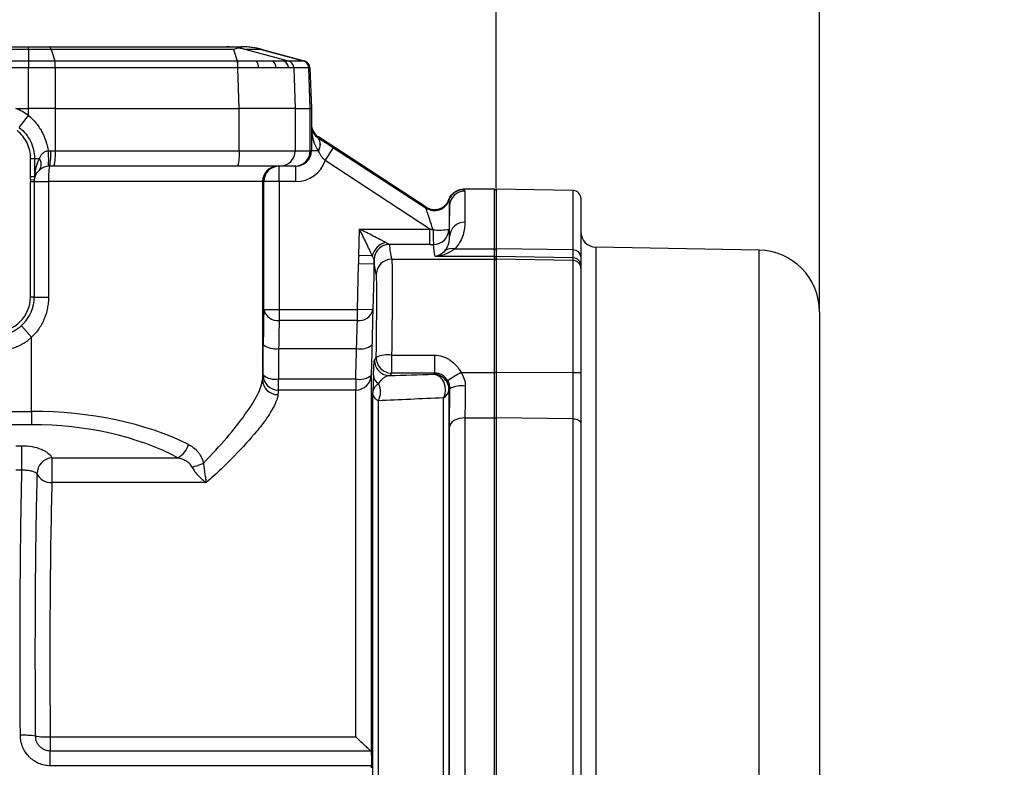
# Model space of a CAD drawing. Header units: millimetres. Extents: x 5 to 589, y 5 to 415.
# Tile 16 of 18: x 422 to 486, y 302 to 350. Entities that reach past the tile are written whole.
import ezdxf

# ---------------------------------------------------------------- set-up
doc = ezdxf.new("R2010")
doc.units = ezdxf.units.MM
doc.header["$PDSIZE"] = -1
doc.layers.add('QUOTE', color=1, linetype='Continuous')
doc.styles.add('SLDTEXTSTYLE0', font='TXT', dxfattribs={"width": 0.75})
doc.dimstyles.new('SLDDIMSTYLE0', dxfattribs={"dimtxt": 3.5, "dimasz": 6, "dimexe": 0, "dimexo": 0.0625, "dimgap": 0.875, "dimtad": 1, "dimdec": 1, "dimlfac": 2, "dimrnd": 1e-09, "dimzin": 12, "dimdsep": 46, "dimtxsty": 'SLDTEXTSTYLE0', "dimsah": 1, "dimcen": 0.09, "dimadec": 0, "dimazin": 3, "dimtfac": 1, "dimtdec": 3, "dimtofl": 0, "dimtmove": 0, "dimatfit": 3, "dimfxl": 1, "dimfrac": 2, "dimtolj": 1, "dimtzin": 12, "dimarcsym": 0})
doc.dimstyles.new('SLDDIMSTYLE3', dxfattribs={"dimtxt": 3.5, "dimasz": 6, "dimexe": 0, "dimexo": 0.0625, "dimgap": 0.875, "dimtad": 1, "dimdec": 1, "dimlfac": 2, "dimrnd": 1e-09, "dimzin": 12, "dimdsep": 46, "dimtxsty": 'SLDTEXTSTYLE0', "dimsah": 1, "dimcen": 0.09, "dimadec": 0, "dimazin": 3, "dimtfac": 1, "dimtdec": 3, "dimtmove": 0, "dimatfit": 0, "dimfxl": 1, "dimfrac": 2, "dimtolj": 1, "dimtzin": 12, "dimarcsym": 0})

# ---------------------------------------------------------------- blocks, each defined once
blk = doc.blocks.new('_D_13')
at = {"layer": 'Defpoints', "color": 0}
for p in [(474.168, 362.954), (453.168, 339.078), (474.168, 331.126)]:
    blk.add_point(p, dxfattribs=at)
at = {"layer": 'QUOTE', "color": 0, "lineweight": -2}
for p, q in [((447.168, 362.954), (426.489, 362.954)), ((453.168, 339.14), (453.168, 362.954)), ((474.168, 362.954), (453.168, 362.954)), ((474.168, 331.189), (474.168, 362.954)), ((480.168, 362.954), (486.168, 362.954))]:
    blk.add_line(p, q, dxfattribs=at)
at = {"layer": 'QUOTE', "color": 0}
for points in [[(447.168, 363.954), (447.168, 361.954), (453.168, 362.954)], [(480.168, 363.954), (480.168, 361.954), (474.168, 362.954)]]:
    blk.add_solid(points, dxfattribs=at)
at = {"layer": 'QUOTE', "color": 0, "insert": (429.552, 367.329), "char_height": 3.5, "attachment_point": 2, "style": 'SLDTEXTSTYLE0'}
blk.add_mtext('\\A1;42', dxfattribs=at)
blk = doc.blocks.new('_D_14')
at = {"layer": 'Defpoints', "color": 0}
for p in [(474.168, 376.336), (347.168, 331.126), (474.168, 331.126)]:
    blk.add_point(p, dxfattribs=at)
at = {"layer": 'QUOTE', "color": 0, "lineweight": -2}
for p, q in [((347.168, 331.189), (347.168, 376.336)), ((353.168, 376.336), (468.168, 376.336)), ((474.168, 331.189), (474.168, 376.336))]:
    blk.add_line(p, q, dxfattribs=at)
at = {"layer": 'QUOTE', "color": 0}
for points in [[(353.168, 377.336), (353.168, 375.336), (347.168, 376.336)], [(468.168, 377.336), (468.168, 375.336), (474.168, 376.336)]]:
    blk.add_solid(points, dxfattribs=at)
at = {"layer": 'QUOTE', "color": 0, "insert": (410.91, 380.711), "char_height": 3.5, "attachment_point": 2, "style": 'SLDTEXTSTYLE0'}
blk.add_mtext('\\A1;254', dxfattribs=at)

msp = doc.modelspace()

# ---------------------------------------------------------------- linework, layer by layer
at = {"color": 7}
for p, q in [((398.545, 348.328), (422.791, 348.328)), ((422.791, 348.157), (398.545, 348.157)), ((422.791, 348.157), (422.791, 348.328)), ((422.791, 348.157), (422.791, 347.424)), ((424.15, 348.328), (435.677, 348.328)), ((424.263, 348.157), (424.502, 347.424)), ((436.118, 348.157), (424.263, 348.157)), ((435.677, 348.328), (436.614, 348.328)), ((436.118, 348.157), (436.357, 347.424)), ((436.937, 348.157), (439.666, 347.424)), ((437.903, 348.157), (436.937, 348.157)), ((437.903, 348.157), (440.631, 347.424)), ((437.967, 348.157), (440.706, 347.424)), ((398.545, 347.424), (422.791, 347.424)), ((422.791, 347.424), (422.791, 347.424)), ((422.791, 347.424), (422.791, 346.958)), ((424.501, 347.424), (424.502, 347.424)), ((424.502, 347.424), (436.357, 347.424)), ((439.666, 347.424), (440.631, 347.424)), ((440.631, 347.424), (440.631, 347.424)), ((422.791, 346.958), (398.545, 346.958)), ((422.791, 346.958), (422.791, 346.958)), ((422.795, 344.328), (422.791, 346.958)), ((424.533, 346.958), (424.537, 344.328)), ((424.534, 346.958), (424.533, 346.958)), ((436.389, 346.958), (424.534, 346.958)), ((436.485, 344.328), (436.4, 346.958)), ((440.034, 346.958), (440.119, 344.328)), ((441, 346.958), (440.035, 346.958)), ((441, 346.958), (441, 346.958)), ((441.092, 344.328), (441, 346.958)), ((441.076, 346.958), (441.168, 344.328)), ((421.967, 344.328), (422.795, 344.328)), ((422.795, 344.328), (422.795, 344.328)), ((422.795, 343.857), (422.795, 344.328)), ((424.537, 344.328), (424.538, 344.328)), ((424.538, 344.328), (424.538, 341.578)), ((424.538, 344.328), (436.483, 344.328)), ((436.483, 344.328), (436.485, 344.328)), ((436.483, 341.578), (436.483, 344.328)), ((440.119, 344.328), (436.485, 344.328)), ((440.119, 344.328), (440.119, 344.328)), ((440.119, 344.328), (440.119, 341.578)), ((440.119, 344.328), (441.092, 344.328)), ((441.092, 344.328), (441.092, 344.328)), ((441.092, 341.578), (441.092, 344.328)), ((441.168, 344.328), (441.168, 341.578)), ((422.199, 343.079), (422.795, 343.857)), ((441.622, 342.482), (441.622, 342.404)), ((448.613, 337.919), (441.622, 342.482)), ((424.24, 341.578), (424.538, 341.578)), ((424.538, 341.578), (436.483, 341.578)), ((436.483, 341.578), (440.119, 341.578)), ((440.119, 341.578), (441.092, 341.578)), ((441.092, 341.578), (441.168, 341.578)), ((441.614, 341.578), (441.168, 341.578)), ((442.062, 340.937), (442.609, 341.774)), ((442.609, 341.774), (448.612, 337.856)), ((422.935, 341.078), (423.181, 341.078)), ((422.935, 339.906), (422.935, 341.078)), ((423.181, 341.078), (423.181, 339.906)), ((423.181, 341.078), (423.507, 341.078)), ((448.865, 336.497), (442.062, 340.937)), ((424.451, 340.578), (424.168, 340.578)), ((436.395, 340.578), (424.451, 340.578)), ((439.123, 340.578), (436.395, 340.578)), ((439.077, 339.578), (439.077, 340.578)), ((440.096, 340.578), (439.123, 340.578)), ((440.168, 340.578), (440.096, 340.578)), ((440.168, 339.578), (440.168, 340.578)), ((422.918, 339.578), (423.168, 339.578)), ((422.918, 332.078), (422.918, 339.578)), ((422.925, 339.706), (423.173, 339.68)), ((422.935, 339.906), (423.181, 339.906)), ((423.168, 339.578), (423.168, 332.078)), ((423.168, 339.578), (424.095, 339.578)), ((424.095, 339.578), (424.095, 332.078)), ((437.994, 339.578), (424.095, 339.578)), ((437.994, 339.578), (437.994, 326.708)), ((438.077, 339.578), (437.994, 339.578)), ((438.077, 331.274), (438.077, 339.578)), ((439.077, 339.578), (438.077, 339.578)), ((440.168, 339.578), (439.077, 339.578)), ((439.077, 339.578), (439.077, 331.274)), ((453.068, 339.078), (451.04, 339.078)), ((451.142, 338.959), (451.142, 336.936)), ((453.068, 335.216), (453.068, 339.078)), ((458.177, 338.99), (453.168, 339.078)), ((453.168, 339.078), (453.168, 335.216)), ((458.177, 335.138), (458.177, 338.99)), ((458.668, 338.49), (458.668, 334.69)), ((450.142, 336.018), (450.142, 337.988)), ((444.247, 334.787), (444.291, 336.497)), ((444.291, 336.497), (448.865, 336.497)), ((448.865, 335.498), (448.865, 336.497)), ((450.104, 336.471), (450.121, 336.267)), ((450.121, 336.267), (450.142, 336.018)), ((448.865, 335.498), (446.237, 335.498)), ((450.485, 335.216), (453.068, 335.216)), ((453.068, 334.708), (453.068, 335.216)), ((458.177, 335.138), (453.168, 335.216)), ((453.168, 335.216), (453.168, 334.708)), ((458.177, 334.621), (458.177, 335.138)), ((470.238, 335.126), (459.65, 335.311)), ((459.65, 335.311), (459.65, 267.845)), ((470.238, 301.578), (470.238, 335.126)), ((445.124, 334.764), (444.247, 334.787)), ((446.385, 334.538), (453.068, 334.538)), ((453.068, 334.708), (449.203, 334.708)), ((453.068, 334.538), (453.068, 334.708)), ((453.068, 327.169), (453.068, 334.538)), ((458.177, 334.621), (453.168, 334.708)), ((453.168, 334.708), (453.168, 334.538)), ((458.177, 334.451), (453.168, 334.538)), ((453.168, 334.538), (453.168, 327.169)), ((458.177, 334.451), (458.177, 334.621)), ((458.177, 327.167), (458.177, 334.451)), ((458.668, 334.69), (458.668, 334.122)), ((445.232, 334.208), (444.232, 334.234)), ((458.668, 334.122), (458.668, 333.952)), ((458.668, 333.952), (458.668, 327.159)), ((423.168, 332.078), (422.918, 332.078)), ((423.168, 332.078), (424.095, 332.078)), ((438.077, 331.274), (439.077, 331.274)), ((439.077, 331.274), (439.077, 330.559)), ((439.077, 331.274), (444.155, 331.274)), ((445.155, 331.248), (444.155, 331.274)), ((444.155, 330.559), (444.155, 331.274)), ((474.168, 331.126), (474.168, 272.029)), ((422.333, 330.213), (422.999, 329.467)), ((444.155, 330.559), (439.077, 330.559)), ((422.999, 324.655), (422.999, 329.467)), ((438.028, 327.019), (438.042, 328.997)), ((439.042, 328.738), (439.028, 326.761)), ((439.042, 328.738), (444.101, 328.738)), ((446.379, 328.308), (449.158, 328.308)), ((446.379, 328.308), (446.379, 327.141)), ((449.158, 328.308), (449.158, 327.141)), ((439.028, 326.041), (439.028, 326.761)), ((439.028, 326.761), (444.053, 326.761)), ((444.053, 326.761), (444.053, 326.041)), ((445.053, 326.994), (445.053, 302.533)), ((449.158, 327.141), (446.379, 327.141)), ((450.886, 327.169), (453.068, 327.169)), ((453.068, 324.229), (453.068, 327.169)), ((458.177, 327.167), (453.168, 327.169)), ((453.168, 327.169), (453.168, 324.229)), ((458.177, 324.176), (458.177, 327.167)), ((458.668, 327.159), (458.668, 323.874)), ((444.053, 326.041), (439.028, 326.041)), ((444.053, 303.52), (444.053, 326.041)), ((445.156, 289.699), (445.156, 325.85)), ((449.744, 273.951), (449.744, 325.53)), ((450.101, 326.048), (450.101, 273.354)), ((445.513, 325.339), (445.513, 289.406)), ((398.337, 324.655), (422.999, 324.655)), ((422.999, 324.655), (422.999, 323.789)), ((451.142, 324.229), (451.142, 277.598)), ((451.142, 324.229), (453.068, 324.229)), ((453.068, 277.598), (453.068, 324.229)), ((458.177, 324.176), (453.168, 324.229)), ((453.168, 324.229), (453.168, 274.081)), ((422.999, 323.789), (398.337, 323.789)), ((450.142, 278.22), (450.142, 323.64)), ((458.177, 274.145), (458.177, 324.176)), ((458.668, 323.874), (458.668, 274.512)), ((421.964, 322.428), (422.371, 322.428)), ((422.371, 320.835), (422.371, 322.428)), ((424.316, 321.643), (432.5, 321.643)), ((424.316, 321.643), (424.316, 320.038)), ((422.371, 320.835), (421.964, 320.835)), ((434.344, 320.038), (424.316, 320.038)), ((424.206, 303.52), (444.053, 303.52)), ((424.206, 303.52), (424.206, 302.62)), ((424.206, 301.645), (424.206, 302.62)), ((424.206, 302.62), (445.017, 302.62)), ((445.067, 301.645), (424.206, 301.645)), ((445.067, 301.51), (445.067, 301.645)), ((470.238, 268.03), (470.238, 301.578))]:
    msp.add_line(p, q, dxfattribs=at)
at = {"color": 7, "flags": 128}
for points in [[(424.263, 348.157), (424.249, 348.197), (424.235, 348.232), (424.221, 348.261), (424.207, 348.285), (424.193, 348.304), (424.179, 348.317), (424.164, 348.325), (424.15, 348.328)], [(422.791, 347.424), (422.791, 347.397), (422.791, 347.359), (422.791, 347.31), (422.791, 347.252), (422.791, 347.186), (422.791, 347.114), (422.791, 347.037), (422.791, 346.958)], [(445.311, 334.864), (445.264, 334.712), (445.24, 334.521)], [(444.155, 331.274), (444.206, 333.213), (444.232, 334.234)], [(445.232, 334.208), (445.213, 333.497), (445.155, 331.248)], [(449.102, 327.066), (449.299, 327.027), (449.482, 326.92), (449.639, 326.754), (449.759, 326.54), (449.832, 326.293), (449.855, 326.03), (449.825, 325.77), (449.744, 325.53)], [(451.142, 324.229), (450.95, 324.217), (450.765, 324.184), (450.595, 324.13), (450.444, 324.057), (450.32, 323.968), (450.226, 323.867), (450.166, 323.756), (450.142, 323.64)], [(453.168, 324.168), (453.166, 324.18), (453.16, 324.191), (453.151, 324.202), (453.139, 324.211), (453.124, 324.218), (453.106, 324.224), (453.087, 324.227), (453.068, 324.229)], [(458.177, 324.176), (458.273, 324.169), (458.365, 324.151), (458.45, 324.123), (458.525, 324.086), (458.585, 324.04), (458.631, 323.988), (458.659, 323.932), (458.668, 323.874)]]:
    msp.add_lwpolyline(points, dxfattribs=at)
at = {"color": 7}
for centre, radius, start, end in [((436.613, 343.365), 4.963, 74.94413, 89.99923), ((436.673, 343.328), 5, 75, 90), ((422.215, 347.031), 2.32, 358.19412, 9.73837), ((422.215, 347.031), 2.32, 358.19367, 9.7379), ((434.07, 347.031), 2.32, 358.19367, 9.7379), ((434.081, 347.033), 2.32, 358.14564, 9.68761), ((437.138, 347.017), 0.6, 354.68486, 42.58659), ((438.385, 346.986), 0.494, 357.19014, 62.05764), ((439.185, 346.956), 0.492, 0.57851, 71.49543), ((439.534, 346.941), 0.5, 1.92705, 74.8656), ((439.535, 346.941), 0.5, 1.92205, 74.86519), ((440.501, 346.941), 0.5, 1.92205, 74.86519), ((440.501, 346.941), 0.5, 1.92201, 74.86519), ((440.576, 346.941), 0.5, 2, 75), ((420.668, 341.078), 3.5, 52.5801, 68.21321), ((441.008, 341.994), 0.735, 325.52744, 34.47256), ((441.008, 341.983), 0.744, 325.49383, 34.49743), ((420.146, 341.004), 3.964, 353.78119, 8.22781), ((420.727, 341.329), 3.522, 347.68322, 4.04909), ((421.604, 341.33), 2.944, 345.20406, 4.83381), ((433.549, 341.33), 2.944, 345.20406, 4.83381), ((439.121, 341.576), 0.998, 270.10943, 0.10901), ((440.094, 341.576), 0.998, 270.10943, 0.10901), ((440.168, 341.578), 1, 270, 0), ((422.988, 340.703), 0.64, 324.13358, 35.86642), ((440.168, 341.578), 2, 270, 341.30933), ((424.168, 339.578), 1, 131.40962, 174.11531), ((427.572, 339.826), 3.486, 167.55333, 184.09057), ((438.994, 339.578), 1, 90.00982, 180.00982), ((439.077, 339.578), 1, 90.00982, 180.00982), ((424.168, 339.578), 1.25, 174.11531, 180), ((424.168, 339.578), 1, 174.11531, 180), ((451.05, 338.044), 1, 89.98458, 161.06642), ((451.141, 337.961), 0.999, 89.91252, 178.40592), ((453.068, 338.978), 0.1, 0, 90), ((458.168, 338.49), 0.5, 0, 89), ((449.158, 338.694), 1, 236.90525, 341.05588), ((456.37, 336.247), 7.304, 178.46834, 185.88159), ((449.455, 341.186), 4.759, 265.3488, 277.845), ((449.105, 336.498), 0.999, 269.96652, 358.46049), ((451.115, 335.962), 0.974, 88.42587, 176.71008), ((459.668, 336.31), 1, 180, 269), ((446.284, 334.451), 1.202, 103.60476, 164.9035), ((446.24, 334.497), 1.002, 90.1775, 178.33137), ((446.239, 334.493), 1, 89.97706, 158.21934), ((450.309, 334.451), 0.785, 77.02581, 127.42347), ((453.073, 335.121), 0.0953, 3.27571, 92.9381), ((458.193, 334.663), 0.475, 3.20597, 92.01279), ((470.168, 331.126), 4, 0, 89), ((446.385, 333.538), 1, 90.01229, 178.67288), ((453.068, 334.609), 0.0999, 0.03931, 90.03926), ((453.068, 334.439), 0.0999, 0.03931, 90.03926), ((458.168, 334.122), 0.5, 0.0384, 89.04017), ((458.168, 333.952), 0.5, 0.0384, 89.04017), ((420.668, 332.078), 2.5, 270, 0), ((420.668, 332.078), 2.25, 270, 0), ((438.971, 331.468), 0.915, 192.26519, 276.65172), ((444.286, 331.44), 0.89, 261.58114, 347.50449), ((420.668, 332.078), 3.5, 270, 311.76339), ((438.825, 329.96), 1.241, 230.89334, 280.0755), ((444.359, 329.895), 1.185, 257.45266, 308.79207), ((446.119, 326.637), 1.692, 81.14139, 115.91173), ((446.38, 328.141), 1, 179.00187, 269.97058), ((446.266, 327.978), 1, 178.8738, 269.97588), ((439.024, 327.036), 0.996, 180.97991, 270.24427), ((438.811, 327.982), 1.241, 230.89334, 280.0755), ((444.063, 327.031), 0.99, 269.40683, 357.85014), ((444.31, 327.919), 1.187, 257.50481, 308.7579), ((445.869, 327.037), 0.669, 182.88979, 240.07737), ((449.101, 326.066), 1, 358.98801, 89.9711), ((460.587, 310.109), 19.626, 119.62558, 122.56783), ((453.093, 325.605), 1.564, 87.25089, 90.91574), ((458.298, 319.532), 7.636, 87.22362, 90.91074), ((438.985, 326.733), 0.991, 181.43033, 270.49924), ((444.444, 325.92), 1.217, 331.47679, 26.23028), ((450.907, 324.787), 1.535, 80.48106, 119.07463), ((449.452, 326.114), 0.653, 296.6345, 354.23803), ((431.831, 322.866), 1.394, 298.68132, 345.15283), ((424.409, 320.586), 1.061, 95.02715, 179.01331), ((432.788, 324.004), 3.03, 281.97184, 296.93631), ((424.254, 321.043), 1.006, 205.84887, 273.56272), ((422.477, 298.3), 5.326, 81.78281, 92.22646), ((424, 308.806), 5.289, 261.71323, 272.23072)]:
    msp.add_arc(centre, radius, start, end, dxfattribs=at)
for centre, major_axis, ratio, start_param, end_param in [((435.677, 343.328), (0, 5), 0.923062, 6.12972, 6.283185), ((442.168, 343.32), (0, -1.001), 0.999132, 4.712389, 5.705336), ((442.168, 343.174), (0, 1.918), 0.521285, 1.570796, 2.553991), ((442.168, 343.174), (1, 0), 0.919206, 3.141593, 4.124787), ((424.168, 339.578), (0, 2), 0.5, 0.722734, 1.406009), ((448.704, 336.602), (3.117, -0.842), 0.018398, 4.768907, 4.83453), ((448.704, 335.603), (3.663, -0.005), 0.028589, 4.756284, 4.821907), ((438.169, 327.703), (0, 5), 0.026186, 0.775397, 1.308997), ((439.168, 327.703), (0, 4), 0.032732, 0.775397, 1.308997), ((438.169, 301.578), (0, 26), 0.026186, 0.207623, 0.259393), ((439.168, 301.578), (0, 25), 0.027233, 0.207623, 0.259393), ((422.999, 316.572), (15, 0), 0.53886, 0.824895, 1.570796), ((422.999, 315.706), (14, 0), 0.57735, 0.824895, 1.570796), ((425.094, 301.578), (-0.259, 25), 0.034811, 0.739701, 1.492659)]:
    msp.add_ellipse(centre, major_axis=major_axis, ratio=ratio, start_param=start_param, end_param=end_param, dxfattribs=at)
for points in [[(422.791, 348.328), (423.244, 348.328), (423.698, 348.328), (424.15, 348.328)], [(424.263, 348.157), (423.773, 348.157), (423.282, 348.157), (422.791, 348.157)], [(436.614, 348.328), (436.653, 348.328), (436.673, 348.328), (436.673, 348.328)], [(437.967, 348.157), (437.967, 348.157), (437.946, 348.157), (437.903, 348.157)], [(422.791, 347.424), (423.362, 347.424), (423.933, 347.424), (424.501, 347.424)], [(439.665, 347.424), (439.665, 347.424), (439.666, 347.424), (439.666, 347.424)], [(440.631, 347.424), (440.681, 347.424), (440.706, 347.424), (440.706, 347.424)], [(424.533, 346.958), (423.954, 346.958), (423.373, 346.958), (422.791, 346.958)], [(436.4, 346.958), (436.396, 346.958), (436.393, 346.958), (436.389, 346.958)], [(437.735, 346.961), (437.314, 346.96), (436.862, 346.959), (436.4, 346.958)], [(438.878, 346.962), (438.544, 346.962), (438.163, 346.962), (437.735, 346.961)], [(439.677, 346.961), (439.478, 346.962), (439.212, 346.962), (438.878, 346.962)], [(440.034, 346.958), (439.993, 346.959), (439.873, 346.96), (439.677, 346.961)], [(440.035, 346.958), (440.034, 346.958), (440.034, 346.958), (440.034, 346.958)], [(441.076, 346.958), (441.076, 346.958), (441.051, 346.958), (441, 346.958)], [(424.537, 344.328), (423.958, 344.328), (423.377, 344.328), (422.795, 344.328)], [(441.168, 344.328), (441.168, 344.328), (441.143, 344.328), (441.092, 344.328)], [(441.614, 342.409), (441.616, 342.408), (441.619, 342.406), (441.622, 342.404)], [(424.069, 341.571), (424.126, 341.576), (424.183, 341.578), (424.24, 341.578)], [(441.622, 341.561), (441.619, 341.567), (441.616, 341.572), (441.614, 341.578)], [(424.168, 340.578), (424.141, 340.578), (424.114, 340.577), (424.087, 340.574)], [(422.925, 339.706), (422.931, 339.772), (422.935, 339.839), (422.935, 339.906)], [(423.181, 339.906), (423.184, 339.83), (423.181, 339.755), (423.173, 339.68)], [(451.04, 339.078), (451.047, 339.078), (451.051, 339.067), (451.051, 339.044)], [(450.104, 338.369), (450.105, 338.391), (450.103, 338.407), (450.1, 338.417)], [(448.612, 337.856), (448.612, 337.877), (448.612, 337.898), (448.613, 337.919)], [(446.237, 335.498), (446.239, 335.497), (446.24, 335.495), (446.24, 335.493)], [(446.24, 335.493), (446.248, 335.175), (446.302, 334.857), (446.385, 334.538)], [(449.203, 334.708), (449.146, 334.972), (449.111, 335.235), (449.105, 335.499)], [(445.24, 334.521), (445.237, 334.417), (445.235, 334.313), (445.232, 334.208)], [(445.24, 334.521), (445.24, 334.522), (445.24, 334.524), (445.239, 334.526)], [(445.385, 333.562), (445.303, 333.882), (445.249, 334.202), (445.24, 334.521)], [(444.053, 326.761), (444.069, 327.42), (444.085, 328.079), (444.101, 328.738)], [(445.101, 328.971), (445.085, 328.312), (445.069, 327.653), (445.053, 326.994)], [(446.379, 327.141), (446.339, 327.087), (446.301, 327.032), (446.266, 326.978)], [(446.266, 326.978), (447.19, 327.008), (448.138, 327.037), (449.102, 327.066)], [(449.102, 327.066), (449.12, 327.091), (449.139, 327.116), (449.158, 327.141)], [(449.744, 325.53), (448.291, 325.469), (446.873, 325.405), (445.513, 325.339)], [(445.017, 302.62), (445.04, 302.602), (445.051, 302.573), (445.053, 302.533)]]:
    msp.add_open_spline(points, degree=3, dxfattribs=at)
for points, knots in [([(436.118, 348.157), (436.178, 348.178), (436.233, 348.198), (436.325, 348.236), (436.362, 348.254), (436.382, 348.269)], [0, 0, 0, 0, 0.5, 0.5, 1, 1, 1, 1]), ([(436.382, 348.269), (436.485, 348.254), (436.581, 348.236), (436.766, 348.199), (436.853, 348.179), (436.937, 348.157)], [0, 0, 0, 0, 0.5, 0.5, 1, 1, 1, 1]), ([(436.357, 347.424), (436.357, 347.424), (436.357, 347.424), (436.357, 347.424), (436.361, 347.424), (436.364, 347.424), (436.368, 347.424)], [-0.00000006, -0.00000006, -0.00000006, -0.00000006, 0, 0, 0, 0.00002241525, 0.00002241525, 0.00002241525, 0.00002241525]), ([(436.368, 347.424), (436.578, 347.423), (436.784, 347.423), (437.191, 347.423), (437.389, 347.423), (437.579, 347.423)], [0, 0, 0, 0, 0.5, 0.5, 1, 1, 1, 1]), ([(437.579, 347.423), (437.627, 347.423), (437.676, 347.423), (437.77, 347.423), (437.817, 347.423), (437.954, 347.423), (438.043, 347.423), (438.303, 347.422), (438.465, 347.422), (438.616, 347.422)], [0, 0, 0, 0, 0.125, 0.125, 0.25, 0.25, 0.5, 0.5, 1, 1, 1, 1]), ([(438.616, 347.422), (438.768, 347.422), (438.904, 347.422), (439.085, 347.423), (439.142, 347.423), (439.221, 347.423), (439.246, 347.423), (439.295, 347.423), (439.319, 347.423), (439.341, 347.423)], [0, 0, 0, 0, 0.5, 0.5, 0.75, 0.75, 0.875, 0.875, 1, 1, 1, 1]), ([(439.341, 347.423), (439.43, 347.423), (439.501, 347.423), (439.61, 347.423), (439.646, 347.423), (439.665, 347.424)], [0, 0, 0, 0, 0.5, 0.5, 1, 1, 1, 1]), ([(422.795, 343.857), (422.971, 343.716), (423.129, 343.56), (423.343, 343.304), (423.411, 343.216), (423.537, 343.031), (423.597, 342.935), (423.759, 342.641), (423.848, 342.437), (423.988, 342.014), (424.039, 341.793), (424.069, 341.571)], [0, 0, 0, 0, 0.25, 0.25, 0.375, 0.375, 0.5, 0.5, 0.75, 0.75, 1, 1, 1, 1]), ([(422.935, 341.078), (422.935, 341.253), (422.915, 341.427), (422.837, 341.763), (422.78, 341.926), (422.627, 342.24), (422.533, 342.388), (422.313, 342.658), (422.189, 342.779), (422.051, 342.885)], [0, 0, 0, 0, 0.25, 0.25, 0.5, 0.5, 0.75, 0.75, 1, 1, 1, 1]), ([(422.199, 343.079), (422.353, 342.962), (422.491, 342.828), (422.735, 342.53), (422.839, 342.366), (423.009, 342.018), (423.073, 341.838), (423.159, 341.465), (423.181, 341.271), (423.181, 341.078)], [0, 0, 0, 0, 0.25, 0.25, 0.5, 0.5, 0.75, 0.75, 1, 1, 1, 1]), ([(441.622, 342.404), (441.698, 342.357), (441.776, 342.308), (441.936, 342.207), (442.018, 342.155), (442.267, 341.996), (442.436, 341.887), (442.609, 341.774)], [0, 0, 0, 0, 0.25, 0.25, 0.5, 0.5, 1, 1, 1, 1]), ([(423.507, 341.078), (423.533, 341.137), (423.562, 341.195), (423.628, 341.306), (423.665, 341.358), (423.755, 341.453), (423.808, 341.495), (423.93, 341.554), (423.999, 341.57), (424.069, 341.571)], [0, 0, 0, 0, 0.25, 0.25, 0.5, 0.5, 0.75, 0.75, 1, 1, 1, 1]), ([(442.062, 340.937), (441.97, 341.032), (441.886, 341.13), (441.739, 341.339), (441.678, 341.448), (441.622, 341.561)], [0, 0, 0, 0, 0.5, 0.5, 1, 1, 1, 1]), ([(424.087, 340.574), (424.017, 340.569), (423.951, 340.556), (423.834, 340.522), (423.782, 340.502), (423.64, 340.434), (423.569, 340.383), (423.507, 340.328)], [0, 0, 0, 0, 0.25, 0.25, 0.5, 0.5, 1, 1, 1, 1]), ([(450.1, 338.417), (450.135, 338.514), (450.183, 338.603), (450.308, 338.766), (450.382, 338.837), (450.548, 338.954), (450.641, 339), (450.835, 339.062), (450.939, 339.078), (451.04, 339.078)], [0, 0, 0, 0, 0.25, 0.25, 0.5, 0.5, 0.75, 0.75, 1, 1, 1, 1]), ([(451.051, 339.044), (451.051, 339.034), (451.075, 339.022), (451.122, 338.994), (451.142, 338.978), (451.142, 338.959)], [0, 0, 0, 0, 0.5, 0.5, 1, 1, 1, 1]), ([(448.613, 337.919), (448.676, 337.878), (448.743, 337.844), (448.884, 337.792), (448.958, 337.774), (449.181, 337.746), (449.335, 337.761), (449.548, 337.832), (449.617, 337.864), (449.745, 337.942), (449.804, 337.988), (449.912, 338.094), (449.959, 338.152), (450.04, 338.278), (450.074, 338.347), (450.1, 338.417)], [0, 0, 0, 0, 0.125, 0.125, 0.25, 0.25, 0.5, 0.5, 0.625, 0.625, 0.75, 0.75, 0.875, 0.875, 1, 1, 1, 1]), ([(450.142, 337.988), (450.144, 338.08), (450.131, 338.17), (450.112, 338.31), (450.104, 338.359), (450.104, 338.369)], [0, 0, 0, 0, 0.5, 0.5, 1, 1, 1, 1]), ([(449.069, 336.442), (449.02, 336.595), (448.971, 336.746), (448.876, 337.042), (448.829, 337.186), (448.764, 337.388), (448.743, 337.452), (448.704, 337.573), (448.686, 337.63), (448.654, 337.727), (448.64, 337.77), (448.62, 337.832), (448.614, 337.851), (448.612, 337.856)], [0, 0, 0, 0, 0.25, 0.25, 0.5, 0.5, 0.625, 0.625, 0.75, 0.75, 0.875, 0.875, 1, 1, 1, 1]), ([(450.142, 337.988), (450.14, 337.884), (450.137, 337.77), (450.131, 337.531), (450.128, 337.407), (450.122, 337.15), (450.118, 337.016), (450.111, 336.746), (450.108, 336.609), (450.104, 336.471)], [0, 0, 0, 0, 0.25, 0.25, 0.5, 0.5, 0.75, 0.75, 1, 1, 1, 1]), ([(446.002, 335.619), (445.944, 335.649), (445.881, 335.682), (445.75, 335.748), (445.683, 335.783), (445.476, 335.889), (445.331, 335.964), (445.039, 336.113), (444.891, 336.189), (444.592, 336.343), (444.443, 336.419), (444.291, 336.497)], [0, 0, 0, 0, 0.125, 0.125, 0.25, 0.25, 0.5, 0.5, 0.75, 0.75, 1, 1, 1, 1]), ([(445.124, 334.764), (445.096, 334.823), (445.065, 334.887), (445.002, 335.019), (444.969, 335.087), (444.868, 335.297), (444.798, 335.444), (444.656, 335.739), (444.583, 335.889), (444.438, 336.192), (444.365, 336.344), (444.291, 336.497)], [0, 0, 0, 0, 0.125, 0.125, 0.25, 0.25, 0.5, 0.5, 0.75, 0.75, 1, 1, 1, 1]), ([(451.142, 336.936), (451.142, 336.685), (451.112, 336.414), (450.976, 335.981), (450.915, 335.832), (450.787, 335.602), (450.739, 335.525), (450.625, 335.371), (450.561, 335.293), (450.485, 335.216)], [0, 0, 0, 0, 0.5, 0.5, 0.75, 0.75, 0.875, 0.875, 1, 1, 1, 1]), ([(449.832, 335.075), (449.91, 335.163), (449.963, 335.249), (450.044, 335.417), (450.072, 335.499), (450.134, 335.735), (450.145, 335.881), (450.142, 336.018)], [0, 0, 0, 0, 0.25, 0.25, 0.5, 0.5, 1, 1, 1, 1]), ([(446.002, 335.619), (446.061, 335.589), (446.113, 335.562), (446.177, 335.53), (446.195, 335.52), (446.223, 335.506), (446.233, 335.501), (446.237, 335.498)], [0, 0, 0, 0, 0.5, 0.5, 0.75, 0.75, 1, 1, 1, 1]), ([(450.485, 335.216), (450.295, 335.06), (450.087, 334.943), (449.763, 334.818), (449.652, 334.785), (449.485, 334.747), (449.428, 334.736), (449.316, 334.719), (449.259, 334.713), (449.203, 334.708)], [0, 0, 0, 0, 0.5, 0.5, 0.75, 0.75, 0.875, 0.875, 1, 1, 1, 1]), ([(449.832, 335.075), (449.738, 334.97), (449.636, 334.89), (449.423, 334.769), (449.313, 334.729), (449.203, 334.708)], [0, 0, 0, 0, 0.5, 0.5, 1, 1, 1, 1]), ([(444.247, 334.787), (444.235, 334.696), (444.227, 334.603), (444.222, 334.419), (444.226, 334.326), (444.232, 334.234)], [0, 0, 0, 0, 0.5, 0.5, 1, 1, 1, 1]), ([(445.239, 334.526), (445.237, 334.53), (445.232, 334.54), (445.219, 334.568), (445.21, 334.587), (445.179, 334.651), (445.153, 334.705), (445.124, 334.764)], [0, 0, 0, 0, 0.25, 0.25, 0.5, 0.5, 1, 1, 1, 1]), ([(446.385, 334.538), (446.39, 334.516), (446.394, 334.458), (446.402, 334.274), (446.405, 334.148), (446.41, 333.824), (446.411, 333.632), (446.414, 333.187), (446.414, 332.935), (446.414, 332.368), (446.413, 332.063), (446.41, 331.407), (446.407, 331.057), (446.401, 330.313), (446.394, 329.544), (446.385, 328.728), (446.379, 328.308)], [0, 0, 0, 0, 0.125, 0.125, 0.25, 0.25, 0.375, 0.375, 0.5, 0.5, 0.625, 0.625, 0.75, 0.75, 0.875, 1, 1, 1, 1]), ([(445.38, 328.159), (445.385, 328.523), (445.39, 328.876), (445.398, 329.563), (445.402, 329.896), (445.408, 330.542), (445.41, 330.845), (445.413, 331.414), (445.414, 331.679), (445.414, 332.17), (445.414, 332.389), (445.412, 332.775), (445.41, 332.942), (445.405, 333.222), (445.402, 333.332), (445.395, 333.492), (445.39, 333.542), (445.385, 333.562)], [0, 0, 0, 0, 0.125, 0.125, 0.25, 0.25, 0.375, 0.375, 0.5, 0.5, 0.625, 0.625, 0.75, 0.75, 0.875, 0.875, 1, 1, 1, 1]), ([(424.095, 332.078), (424.095, 331.956), (424.089, 331.834), (424.065, 331.592), (424.047, 331.47), (423.976, 331.113), (423.906, 330.882), (423.72, 330.436), (423.604, 330.219), (423.332, 329.82), (423.176, 329.636), (422.999, 329.467)], [0, 0, 0, 0, 0.125, 0.125, 0.25, 0.25, 0.5, 0.5, 0.75, 0.75, 1, 1, 1, 1]), ([(445.155, 331.248), (445.151, 331.091), (445.148, 330.924), (445.139, 330.572), (445.135, 330.386), (445.121, 329.811), (445.112, 329.404), (445.101, 328.971)], [0, 0, 0, 0, 0.25, 0.25, 0.5, 0.5, 1, 1, 1, 1]), ([(444.101, 328.738), (444.112, 329.084), (444.122, 329.41), (444.135, 329.87), (444.14, 330.019), (444.148, 330.301), (444.152, 330.434), (444.155, 330.559)], [0, 0, 0, 0, 0.5, 0.5, 0.75, 0.75, 1, 1, 1, 1]), ([(445.266, 327.998), (445.277, 328.015), (445.289, 328.032), (445.301, 328.05), (445.326, 328.086), (445.353, 328.122), (445.38, 328.159)], [0, 0, 0, 0, 0.004, 0.004, 0.004, 0.01244829, 0.01244829, 0.01244829, 0.01244829]), ([(449.158, 328.308), (449.342, 328.308), (449.52, 328.28), (449.78, 328.197), (449.866, 328.162), (450.029, 328.082), (450.107, 328.036), (450.331, 327.883), (450.468, 327.758), (450.703, 327.483), (450.802, 327.333), (450.886, 327.169)], [0, 0, 0, 0, 0.25, 0.25, 0.375, 0.375, 0.5, 0.5, 0.75, 0.75, 1, 1, 1, 1]), ([(445.201, 327.004), (445.207, 327.18), (445.214, 327.322), (445.223, 327.505), (445.226, 327.561), (445.231, 327.661), (445.234, 327.705), (445.242, 327.823), (445.247, 327.883), (445.257, 327.967), (445.262, 327.991), (445.266, 327.998)], [0, 0, 0, 0, 0.25, 0.25, 0.375, 0.375, 0.5, 0.5, 0.75, 0.75, 1, 1, 1, 1]), ([(445.201, 327.004), (445.193, 326.801), (445.186, 326.605), (445.171, 326.221), (445.164, 326.033), (445.156, 325.85)], [0, 0, 0, 0, 0.5, 0.5, 1, 1, 1, 1]), ([(446.266, 326.978), (446.141, 326.968), (446.017, 326.926), (445.833, 326.807), (445.772, 326.757), (445.651, 326.632), (445.592, 326.558), (445.535, 326.458)], [0, 0, 0, 0, 0.5, 0.5, 0.75, 0.75, 1, 1, 1, 1]), ([(450.023, 326.648), (449.978, 326.724), (449.924, 326.793), (449.801, 326.914), (449.731, 326.967), (449.581, 327.052), (449.5, 327.085), (449.332, 327.13), (449.246, 327.141), (449.158, 327.141)], [0, 0, 0, 0, 0.25, 0.25, 0.5, 0.5, 0.75, 0.75, 1, 1, 1, 1]), ([(450.886, 327.169), (450.931, 327.105), (450.971, 327.038), (451.04, 326.899), (451.07, 326.826), (451.14, 326.606), (451.163, 326.455), (451.161, 326.301)], [0, 0, 0, 0, 0.25, 0.25, 0.5, 0.5, 1, 1, 1, 1]), ([(434.161, 321.303), (434.713, 321.866), (435.22, 322.42), (436.122, 323.472), (436.519, 323.973), (437.024, 324.677), (437.178, 324.904), (437.446, 325.333), (437.562, 325.535), (437.852, 326.105), (437.969, 326.434), (437.994, 326.708)], [0, 0, 0, 0, 0.25, 0.25, 0.5, 0.5, 0.625, 0.625, 0.75, 0.75, 1, 1, 1, 1]), ([(445.535, 326.458), (445.46, 326.411), (445.404, 326.361), (445.311, 326.261), (445.275, 326.21), (445.219, 326.107), (445.198, 326.055), (445.168, 325.952), (445.16, 325.9), (445.156, 325.85)], [0, 0, 0, 0, 0.25, 0.25, 0.5, 0.5, 0.75, 0.75, 1, 1, 1, 1]), ([(450.161, 326.129), (450.162, 326.217), (450.151, 326.305), (450.105, 326.481), (450.07, 326.568), (450.023, 326.648)], [0, 0, 0, 0, 0.5, 0.5, 1, 1, 1, 1]), ([(450.161, 326.129), (450.154, 326.12), (450.148, 326.111), (450.141, 326.102), (450.127, 326.084), (450.114, 326.066), (450.101, 326.048)], [0.001986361, 0.001986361, 0.001986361, 0.001986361, 0.004, 0.004, 0.004, 0.008079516, 0.008079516, 0.008079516, 0.008079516]), ([(450.142, 323.64), (450.142, 324.008), (450.144, 324.409), (450.15, 325.241), (450.155, 325.676), (450.161, 326.129)], [0, 0, 0, 0, 0.5, 0.5, 1, 1, 1, 1]), ([(451.161, 326.301), (451.155, 325.924), (451.15, 325.562), (451.144, 324.868), (451.142, 324.535), (451.142, 324.229)], [0, 0, 0, 0, 0.5, 0.5, 1, 1, 1, 1]), ([(438.994, 325.741), (438.965, 325.459), (438.823, 325.114), (438.47, 324.512), (438.329, 324.298), (438.082, 323.956), (437.994, 323.838), (437.809, 323.599), (437.711, 323.477), (437.2, 322.856), (436.718, 322.325), (435.897, 321.488), (435.605, 321.202), (434.996, 320.625), (434.677, 320.333), (434.344, 320.038)], [0, 0, 0, 0, 0.25, 0.25, 0.375, 0.375, 0.4375, 0.4375, 0.5, 0.5, 0.75, 0.75, 0.875, 0.875, 1, 1, 1, 1]), ([(445.513, 325.339), (445.44, 325.379), (445.386, 325.421), (445.297, 325.505), (445.262, 325.548), (445.183, 325.678), (445.159, 325.764), (445.156, 325.85)], [0, 0, 0, 0, 0.25, 0.25, 0.5, 0.5, 1, 1, 1, 1]), ([(422.371, 322.428), (422.598, 322.428), (422.818, 322.408), (423.243, 322.331), (423.438, 322.275), (423.7, 322.167), (423.78, 322.128), (423.927, 322.044), (423.995, 321.999), (424.174, 321.855), (424.261, 321.753), (424.316, 321.643)], [0, 0, 0, 0, 0.25, 0.25, 0.5, 0.5, 0.625, 0.625, 0.75, 0.75, 1, 1, 1, 1]), ([(433.179, 322.509), (433.289, 322.454), (433.394, 322.39), (433.593, 322.238), (433.687, 322.151), (433.816, 322.001), (433.856, 321.948), (433.933, 321.835), (433.969, 321.775), (434.068, 321.588), (434.121, 321.452), (434.161, 321.303)], [0, 0, 0, 0, 0.25, 0.25, 0.5, 0.5, 0.625, 0.625, 0.75, 0.75, 1, 1, 1, 1]), ([(433.417, 321.04), (433.372, 321.13), (433.312, 321.204), (433.174, 321.335), (433.097, 321.39), (432.936, 321.484), (432.852, 321.523), (432.679, 321.591), (432.59, 321.619), (432.5, 321.643)], [0, 0, 0, 0, 0.25, 0.25, 0.5, 0.5, 0.75, 0.75, 1, 1, 1, 1]), ([(433.417, 321.04), (433.468, 320.934), (433.532, 320.833), (433.675, 320.639), (433.753, 320.548), (433.915, 320.379), (434, 320.301), (434.128, 320.195), (434.171, 320.161), (434.257, 320.097), (434.301, 320.067), (434.344, 320.038)], [0, 0, 0, 0, 0.25, 0.25, 0.5, 0.5, 0.75, 0.75, 0.875, 0.875, 1, 1, 1, 1]), ([(434.161, 321.303), (434.172, 321.181), (434.185, 321.062), (434.213, 320.827), (434.228, 320.715), (434.26, 320.5), (434.277, 320.398), (434.301, 320.256), (434.31, 320.21), (434.327, 320.122), (434.335, 320.079), (434.344, 320.038)], [0, 0, 0, 0, 0.25, 0.25, 0.5, 0.5, 0.75, 0.75, 0.875, 0.875, 1, 1, 1, 1]), ([(422.27, 303.622), (422.258, 305.253), (422.251, 306.856), (422.249, 309.215), (422.25, 309.997), (422.253, 311.528), (422.256, 312.279), (422.263, 313.384), (422.265, 313.75), (422.271, 314.468), (422.274, 314.821), (422.285, 315.865), (422.293, 316.539), (422.311, 317.842), (422.321, 318.472), (422.345, 319.687), (422.357, 320.273), (422.371, 320.835)], [0, 0, 0, 0, 0.25, 0.25, 0.375, 0.375, 0.5, 0.5, 0.5625, 0.5625, 0.625, 0.625, 0.75, 0.75, 0.875, 0.875, 1, 1, 1, 1]), ([(423.348, 320.604), (423.322, 320.635), (423.281, 320.664), (423.167, 320.719), (423.096, 320.745), (422.925, 320.789), (422.826, 320.807), (422.607, 320.83), (422.491, 320.836), (422.371, 320.835)], [0, 0, 0, 0, 0.25, 0.25, 0.5, 0.5, 0.75, 0.75, 1, 1, 1, 1]), ([(423.348, 320.604), (423.341, 320.33), (423.334, 320.048), (423.32, 319.474), (423.314, 319.181), (423.295, 318.286), (423.273, 317.047), (423.256, 315.718), (423.245, 314.688), (423.241, 314.339), (423.235, 313.629), (423.233, 313.268), (423.226, 312.173), (423.222, 311.428), (423.218, 309.909), (423.217, 309.133), (423.219, 306.787), (423.226, 305.194), (423.238, 303.571)], [0, 0, 0, 0, 0.0625, 0.0625, 0.125, 0.125, 0.25, 0.375, 0.375, 0.4375, 0.4375, 0.5, 0.5, 0.625, 0.625, 0.75, 0.75, 1, 1, 1, 1]), ([(424.206, 301.645), (424.077, 301.645), (423.95, 301.659), (423.701, 301.71), (423.577, 301.749), (423.341, 301.85), (423.23, 301.912), (423.02, 302.058), (422.921, 302.142), (422.743, 302.327), (422.662, 302.429), (422.524, 302.643), (422.465, 302.756), (422.369, 302.994), (422.333, 303.117), (422.284, 303.367), (422.271, 303.493), (422.27, 303.622)], [0, 0, 0, 0, 0.125, 0.125, 0.25, 0.25, 0.375, 0.375, 0.5, 0.5, 0.625, 0.625, 0.75, 0.75, 0.875, 0.875, 1, 1, 1, 1]), ([(423.238, 303.571), (423.238, 303.508), (423.245, 303.446), (423.271, 303.324), (423.29, 303.264), (423.339, 303.148), (423.369, 303.093), (423.44, 302.99), (423.481, 302.941), (423.571, 302.853), (423.621, 302.813), (423.725, 302.745), (423.781, 302.716), (423.897, 302.668), (423.958, 302.65), (424.081, 302.626), (424.143, 302.62), (424.206, 302.62)], [0, 0, 0, 0, 0.125, 0.125, 0.25, 0.25, 0.375, 0.375, 0.5, 0.5, 0.625, 0.625, 0.75, 0.75, 0.875, 0.875, 1, 1, 1, 1]), ([(445.017, 302.62), (444.999, 302.634), (444.975, 302.654), (444.92, 302.702), (444.887, 302.731), (444.781, 302.827), (444.701, 302.902), (444.526, 303.066), (444.435, 303.152), (444.247, 303.332), (444.149, 303.426), (444.053, 303.52)], [0, 0, 0, 0, 0.125, 0.125, 0.25, 0.25, 0.5, 0.5, 0.75, 0.75, 1, 1, 1, 1]), ([(445.053, 302.533), (445.055, 302.491), (445.057, 302.439), (445.06, 302.315), (445.062, 302.243), (445.064, 302.088), (445.065, 302.003), (445.066, 301.829), (445.067, 301.737), (445.067, 301.645)], [0, 0, 0, 0, 0.25, 0.25, 0.5, 0.5, 0.75, 0.75, 1, 1, 1, 1])]:
    msp.add_open_spline(points, degree=3, knots=knots, dxfattribs=at)

# ---------------------------------------------------------------- dimensions: what is measured, and where the dimension line sits
at = {"layer": 'QUOTE'}
for base, p1, dimstyle, picture, middle in [((474.168, 376.336), (347.168, 331.126), 'SLDDIMSTYLE0', '_D_14', (410.91, 376.336)), ((474.168, 362.954), (453.168, 339.078), 'SLDDIMSTYLE3', '_D_13', (429.552, 362.954))]:
    dim = msp.add_linear_dim(base=base, p1=p1, p2=(474.168, 331.126), dimstyle=dimstyle, dxfattribs=at)
    dim.commit()
    dim.dimension.update_dxf_attribs({"geometry": picture, "text_midpoint": middle, "dimtype": 160})

doc.saveas('drawing.dxf')
